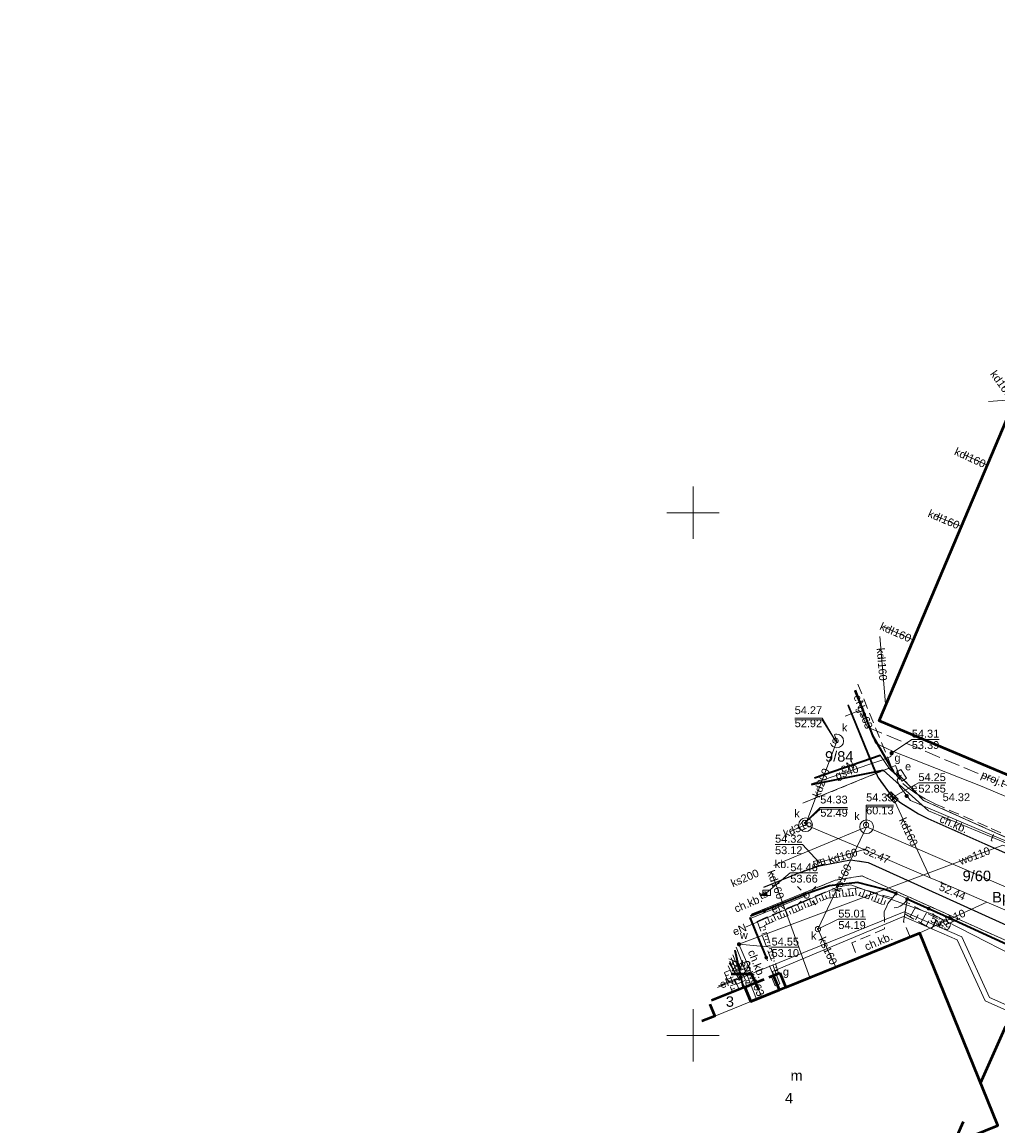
# Model space of a CAD drawing. Extents: x 5462052 to 5462554, y 5922477 to 5923179.
# Tile 30 of 42: x 5462086 to 5462179, y 5922841 to 5922947. Entities that reach past the tile are written whole.
import ezdxf
from ezdxf.enums import TextEntityAlignment as Align

# ---------------------------------------------------------------- set-up
doc = ezdxf.new("R2010")
doc.units = 0
doc.header["$PDMODE"] = 32
doc.header["$PDSIZE"] = 0.1
for name, pattern in [('PRZER1-1', [2, 1, -1]), ('PRZER2-1', [3, 2, -1]), ('PRZER3-1', [4, 3, -1]), ('PRZER3-2', [5, 3, -2]), ('PRZER4-1', [5, 4, -1])]:
    doc.linetypes.add(name, pattern=pattern)
doc.layers.get('0').update_dxf_attribs({"linetype": 'CONTINUOUS', "lineweight": 13})
for name, color, linetype, lineweight in [('EGBA', 7, 'PRZER4-1', 50), ('EGBA_O', 7, 'PRZER4-1', 50), ('EGBN', 7, 'CONTINUOUS', 18), ('EGBN_O', 7, 'CONTINUOUS', 18), ('EGBO', 7, 'CONTINUOUS', 18), ('EGBU', 7, 'CONTINUOUS', 50), ('EGBU_O', 7, 'CONTINUOUS', 50), ('EGDE', 7, 'CONTINUOUS', 18), ('EGDE_O', 7, 'CONTINUOUS', 18), ('EGPG', 7, 'CONTINUOUS', 18), ('GUPPRZ', 7, 'CONTINUOUS', 18), ('GUPPRZ_O', 7, 'CONTINUOUS', 18), ('OTDN', 7, 'CONTINUOUS', 18), ('OTKC', 7, 'PRZER2-1', 18), ('OTKC_O', 7, 'PRZER2-1', 18), ('OTKJ', 7, 'PRZER3-1', 18), ('OTKK', 7, 'CONTINUOUS', 25), ('OTKU', 7, 'PRZER3-1', 18), ('OTKU_O', 7, 'PRZER3-1', 18), ('OTOF', 7, 'CONTINUOUS', 18), ('OTOO', 7, 'CONTINUOUS', 35), ('OTRK', 7, 'PRZER2-1', 18), ('OTRS', 7, 'CONTINUOUS', 13), ('OTRS_O', 7, 'CONTINUOUS', 13), ('OTZT', 7, 'PRZER2-1', 18), ('SUEO', 7, 'CONTINUOUS', 18), ('SULO', 7, 'CONTINUOUS', 35), ('SUPK', 7, 'CONTINUOUS', 18), ('SUPW', 7, 'CONTINUOUS', 18), ('SUPW_O', 7, 'CONTINUOUS', 18), ('zakres', 5, 'PRZER3-2', 50)]:
    doc.layers.add(name, color=color, linetype=linetype, lineweight=lineweight)
for name, color, linetype, lineweight, true_color in [('EGUG', 7, 'PRZER1-1', 18, 0x008000), ('EGUG_O', 7, 'PRZER1-1', 18, 0x008000), ('SUEP', 1, 'CONTINUOUS', 18, 0xff0000), ('SUEP_O', 1, 'CONTINUOUS', 18, 0xff0000), ('SUES', 1, 'CONTINUOUS', 18, 0xff0000), ('SUES_O', 1, 'CONTINUOUS', 18, 0xff0000), ('SUEU', 1, 'CONTINUOUS', 18, 0xff0000), ('SUEU_O', 1, 'CONTINUOUS', 18, 0xff0000), ('SUGP', 7, 'CONTINUOUS', 18, 0xbfbf00), ('SUGP_O', 7, 'CONTINUOUS', 18, 0xbfbf00), ('SUGS', 7, 'CONTINUOUS', 18, 0xbfbf00), ('SUGS_O', 7, 'CONTINUOUS', 18, 0xbfbf00), ('SUGW', 7, 'CONTINUOUS', 18, 0xbfbf00), ('SUGW_O', 7, 'CONTINUOUS', 18, 0xbfbf00), ('SUKK', 7, 'CONTINUOUS', 18, 0x803300), ('SUKP', 7, 'CONTINUOUS', 18, 0x803300), ('SUKP_O', 7, 'CONTINUOUS', 18, 0x803300), ('SUKS', 7, 'CONTINUOUS', 18, 0x803300), ('SUKS_O', 7, 'CONTINUOUS', 18, 0x803300), ('SUTP', 7, 'CONTINUOUS', 18, 0xff9100), ('SUTP_O', 7, 'CONTINUOUS', 18, 0xff9100), ('SUWP', 5, 'CONTINUOUS', 18, 0x0000ff), ('SUWP_O', 5, 'CONTINUOUS', 18, 0x0000ff), ('SUWW', 5, 'CONTINUOUS', 18, 0x0000ff), ('SUWW_O', 5, 'CONTINUOUS', 18, 0x0000ff)]:
    doc.layers.add(name, color=color, linetype=linetype, lineweight=lineweight, true_color=true_color)
doc.styles.add('GEO-INFO', font='arial.ttf')
pattern_1 = [(90, (5460000, 5920000), (-2.5, 2.5), [0.75, -4.25]), (90, (5460000.5, 5920000), (-2.5, 2.5), [0.75, -4.25])]

# ---------------------------------------------------------------- blocks, each defined once
blk = doc.blocks.new('EPPGN')
blk.add_hatch(color=0).paths.add_polyline_path([(0, -0.09), (0.027812, -0.085595), (0.052901, -0.072812), (0.072812, -0.052901), (0.085595, -0.027812), (0.09, 0), (0.085595, 0.027812), (0.072812, 0.052901), (0.052901, 0.072812), (0.027812, 0.085595), (0, 0.09), (-0.027812, 0.085595), (-0.052901, 0.072812), (-0.072812, 0.052901), (-0.085595, 0.027812), (-0.09, 0), (-0.085595, -0.027812), (-0.072812, -0.052901), (-0.052901, -0.072812), (-0.027812, -0.085595)])
blk = doc.blocks.new('POINT')
at = {"color": 0}
blk.add_point((0, 0), dxfattribs=at)
blk = doc.blocks.new('OKRAG_PELNY')
at = {"color": 0}
blk.add_lwpolyline([(0, 0.5), (0.12941, 0.482963), (0.25, 0.433013), (0.353553, 0.353553), (0.433013, 0.25), (0.482963, 0.12941), (0.5, 0), (0.482963, -0.12941), (0.433013, -0.25), (0.353553, -0.353553), (0.25, -0.433013), (0.12941, -0.482963), (0, -0.5), (-0.12941, -0.482963), (-0.25, -0.433013), (-0.353553, -0.353553), (-0.433013, -0.25), (-0.482963, -0.12941), (-0.5, 0), (-0.482963, 0.12941), (-0.433013, 0.25), (-0.353553, 0.353553), (-0.25, 0.433013), (-0.12941, 0.482963)], close=True, dxfattribs=at)
blk = doc.blocks.new('SZAFA1')
at = {"color": 0}
blk.add_lwpolyline([(-1, -0.5), (-1, 0.5), (1, 0.5), (1, -0.5)], close=True, dxfattribs=at)
blk = doc.blocks.new('KOLO')
blk.add_hatch(color=0).paths.add_polyline_path([(-0.5, 0), (-0.482963, -0.12941), (-0.433013, -0.25), (-0.353553, -0.353553), (-0.25, -0.433013), (-0.12941, -0.482963), (0, -0.5), (0.12941, -0.482963), (0.25, -0.433013), (0.353553, -0.353553), (0.433013, -0.25), (0.482963, -0.12941), (0.5, 0), (0.482963, 0.12941), (0.433013, 0.25), (0.353553, 0.353553), (0.25, 0.433013), (0.12941, 0.482963), (0, 0.5), (-0.12941, 0.482963), (-0.25, 0.433013), (-0.353553, 0.353553), (-0.433013, 0.25), (-0.482963, 0.12941)])
blk = doc.blocks.new('PROSTOKAT1_5-1_PELNY')
at = {"color": 0}
blk.add_lwpolyline([(0.75, -0.5), (-0.75, -0.5), (-0.75, 0.5), (0.75, 0.5)], close=True, dxfattribs=at)
blk = doc.blocks.new('SUUS05')
at = {"color": 0}
blk.add_lwpolyline([(0.5, -0.25), (-0.5, -0.25), (-0.5, 0.25), (0.5, 0.25)], close=True, dxfattribs=at)
for points in [[(-0.175, -0.25), (-0.175, 0.25)], [(0.175, -0.25), (0.175, 0.25)]]:
    blk.add_lwpolyline(points, dxfattribs=at)
blk = doc.blocks.new('SUEO')
blk.add_hatch(color=0).paths.add_polyline_path([(-0.002174, 0.089974), (0.023762, 0.086807), (0.042561, 0.0793), (0.060131, 0.066965), (0.076266, 0.047786), (0.086234, 0.025762), (0.089972, 0.002226), (0.088646, -0.015553), (0.081114, -0.038994), (0.066834, -0.060276), (0.049699, -0.075033), (0.027576, -0.085671), (0.004027, -0.08991), (-0.019639, -0.087831), (-0.040932, -0.080154), (-0.059082, -0.067892), (-0.073734, -0.051607), (-0.08374, -0.032979), (-0.089221, -0.011817), (-0.089063, 0.012951), (-0.082571, 0.035806), (-0.069528, 0.057148), (-0.048957, 0.075519), (-0.026898, 0.085887)])
at = {"color": 0}
for points in [[(-1.767767, 1.767767), (-1.06066, 1.06066)], [(1.767767, 1.767767), (1.06066, 1.06066)], [(-1.767767, -1.767767), (-1.06066, -1.06066)], [(1.767767, -1.767767), (1.06066, -1.06066)]]:
    blk.add_lwpolyline(points, dxfattribs=at)
blk = doc.blocks.new('PION_C')
at = {"color": 0}
blk.add_lwpolyline([(0, 0.5), (0, -0.5)], dxfattribs=at)
blk = doc.blocks.new('ODTN_1')
at = {"color": 0}
for points in [[(-1, -0.5), (0, 0.5)], [(0, -0.5), (1, 0.5)]]:
    blk.add_lwpolyline(points, dxfattribs=at)
blk = doc.blocks.new('KTOK04')
at = {"color": 0}
blk.add_lwpolyline([(0, 0), (-0.01711, -0.261052), (-0.068148, -0.517638), (-0.152241, -0.765367), (-0.267949, -1), (-0.413293, -1.217523), (-0.585786, -1.414214), (-0.782477, -1.586707), (-1, -1.732051)], dxfattribs=at)

msp = doc.modelspace()

# ---------------------------------------------------------------- hatches: boundary and pattern name
at = {"layer": 'OTZT', "linetype": 'Continuous', "lineweight": 18}
h = msp.add_hatch(dxfattribs=at)
h.set_pattern_fill('PTTU04', scale=0.5, style=0)
h.set_pattern_definition(pattern_1)
h.paths.add_polyline_path([(5462154.25, 5922855.95), (5462153.65, 5922857.41), (5462151.77, 5922853.34), (5462153.78, 5922854.15), (5462154.4, 5922854.4), (5462154.96, 5922854.63)], flags=0)
h = msp.add_hatch(dxfattribs=at)
h.set_pattern_fill('PTTU04', scale=0.5, style=0)
h.set_pattern_definition(pattern_1)
h.paths.add_polyline_path([(5462151.61, 5922852.99), (5462150.85, 5922851.35), (5462152.07, 5922851.84)], flags=0)

# ---------------------------------------------------------------- linework, layer by layer
at = {"linetype": 'Continuous', "flags": 128}
for points in [[(5462150, 5922897.5), (5462150, 5922902.5)], [(5462147.5, 5922900), (5462152.5, 5922900)], [(5462150, 5922847.5), (5462150, 5922852.5)], [(5462147.5, 5922850), (5462152.5, 5922850)]]:
    msp.add_lwpolyline(points, dxfattribs=at)
at = {"linetype": 'Continuous', "elevation": 100, "flags": 128}
for points in [[(5462150, 5922847.5), (5462150, 5922849.5)], [(5462150.23, 5922850), (5462152.5, 5922850)]]:
    msp.add_lwpolyline(points, dxfattribs=at)
at = {"layer": 'EGBA', "linetype": 'PRZER4-1', "ltscale": 0.5, "elevation": 10.18}
msp.add_lwpolyline([(5462154.96, 5922854.63), (5462158.29, 5922855.98), (5462158.86, 5922854.59), (5462155.52, 5922853.24)], close=True, dxfattribs=at)
at = {"layer": 'EGBA_O', "linetype": 'Continuous', "elevation": 10.8, "flags": 128}
msp.add_lwpolyline([(5462153.63, 5922855.89), (5462155.57, 5922855.89), (5462156.28, 5922854.35)], dxfattribs=at)
at = {"layer": 'EGBN', "linetype": 'Continuous', "elevation": 10.18}
for points in [[(5462150.85, 5922851.35), (5462152.07, 5922851.84), (5462155.52, 5922853.24), (5462158.26, 5922854.35), (5462158.86, 5922854.59), (5462171.68, 5922859.79), (5462179.14, 5922841.38), (5462146.67, 5922828.22), (5462143.63, 5922835.72)], [(5462151.77, 5922853.34), (5462154.96, 5922854.63), (5462155.52, 5922853.24), (5462152.07, 5922851.84), (5462151.61, 5922852.99)]]:
    msp.add_lwpolyline(points, dxfattribs=at)
at = {"layer": 'EGBO', "linetype": 'Continuous', "elevation": 10.18}
msp.add_lwpolyline([(5462158.29, 5922855.98), (5462158.86, 5922854.59), (5462158.26, 5922854.35), (5462157.7, 5922855.74)], close=True, dxfattribs=at)
at = {"layer": 'EGBU', "linetype": 'Continuous', "elevation": 10.18}
msp.add_lwpolyline([(5462181.41, 5922912.27), (5462199.68, 5922904.54), (5462194.71, 5922892.76), (5462196.1, 5922892.17), (5462195.93, 5922891.78), (5462194.54, 5922892.37), (5462193.58, 5922890.1), (5462194.97, 5922889.51), (5462193.28, 5922885.52), (5462191.89, 5922886.11), (5462186.09, 5922872.36), (5462167.81, 5922880.08)], close=True, dxfattribs=at)
for points in [[(5462143.63, 5922835.72), (5462146.67, 5922828.22), (5462179.14, 5922841.38), (5462171.68, 5922859.79), (5462158.86, 5922854.59), (5462155.52, 5922853.24), (5462154.96, 5922854.63), (5462151.77, 5922853.34)], [(5462151.61, 5922852.99), (5462152.07, 5922851.84), (5462150.85, 5922851.35)]]:
    msp.add_lwpolyline(points, dxfattribs=at)
at = {"layer": 'EGBU', "elevation": 10.11}
msp.add_lwpolyline([(5462154.96, 5922854.63), (5462155.52, 5922853.24), (5462158.26, 5922854.35), (5462157.7, 5922855.74)], dxfattribs=at)
at = {"layer": 'EGDE', "linetype": 'Continuous', "elevation": 10.22}
for points in [[(5462222.41, 5922904.86), (5462226.35, 5922914.18), (5462178.25, 5922910.65)], [(5462178.25, 5922910.65), (5462226.35, 5922914.18)], [(5462164.8, 5922881.55), (5462167.46, 5922875.04), (5462169.35, 5922875.81), (5462169.72, 5922874.89), (5462172.05, 5922872.48), (5462198.69, 5922860.52), (5462218.2, 5922904.02), (5462222.41, 5922904.86)], [(5462160.49, 5922872.21), (5462167.46, 5922875.04), (5462164.8, 5922881.55)], [(5462155.58, 5922861.59), (5462163.6, 5922864.84), (5462166.15, 5922865.26), (5462181.28, 5922858.47), (5462183.61, 5922852.71), (5462189.14, 5922854.95), (5462195.01, 5922852.31), (5462198.69, 5922860.52), (5462172.05, 5922872.48), (5462169.72, 5922874.89), (5462169.35, 5922875.81), (5462167.46, 5922875.04), (5462160.49, 5922872.21)], [(5462149.71, 5922820.72), (5462186.42, 5922833.17), (5462195.01, 5922852.31), (5462189.14, 5922854.95), (5462183.61, 5922852.71), (5462181.28, 5922858.47), (5462166.15, 5922865.26), (5462163.6, 5922864.84), (5462155.58, 5922861.59)]]:
    msp.add_lwpolyline(points, dxfattribs=at)
at = {"layer": 'EGUG', "linetype": 'PRZER1-1', "ltscale": 0.5, "elevation": 10.08}
for points in [[(5462160.49, 5922872.21), (5462167.46, 5922875.04), (5462169.35, 5922875.81), (5462169.72, 5922874.89), (5462172.05, 5922872.48), (5462198.69, 5922860.52), (5462218.2, 5922904.02), (5462222.41, 5922904.86), (5462226.35, 5922914.18), (5462236.33, 5922937.77), (5462257.87, 5922988.68), (5462212.77, 5922985.37)], [(5462155.58, 5922861.59), (5462163.6, 5922864.84), (5462166.15, 5922865.26), (5462181.28, 5922858.47), (5462183.61, 5922852.71), (5462189.14, 5922854.95), (5462195.01, 5922852.31), (5462198.69, 5922860.52), (5462172.05, 5922872.48), (5462169.72, 5922874.89), (5462169.35, 5922875.81), (5462167.46, 5922875.04), (5462160.49, 5922872.21)], [(5462134.29, 5922815.49), (5462149.71, 5922820.72), (5462186.42, 5922833.17), (5462195.01, 5922852.31), (5462189.14, 5922854.95), (5462183.61, 5922852.71), (5462181.28, 5922858.47), (5462166.15, 5922865.26), (5462163.6, 5922864.84), (5462155.58, 5922861.59)]]:
    msp.add_lwpolyline(points, dxfattribs=at)
at = {"layer": 'GUPPRZ_O', "linetype": 'Continuous', "elevation": 10.8, "flags": 128}
for points in [[(5462159.72, 5922880.35), (5462162.34, 5922880.35), (5462163.62, 5922878.19)], [(5462159.72, 5922880.2), (5462162.34, 5922880.2), (5462163.62, 5922878.19)], [(5462159.72, 5922880.2), (5462162.34, 5922880.2)], [(5462173.54, 5922878.32), (5462170.92, 5922878.32), (5462168.99, 5922877)], [(5462170.92, 5922878.32), (5462173.54, 5922878.32)], [(5462174.17, 5922874.15), (5462171.55, 5922874.15), (5462169.09, 5922872.78)], [(5462171.55, 5922874.15), (5462174.17, 5922874.15)], [(5462164.78, 5922871.8), (5462162.16, 5922871.8), (5462160.68, 5922870.33)], [(5462164.79, 5922871.64), (5462162.17, 5922871.64), (5462160.68, 5922870.33)], [(5462162.17, 5922871.64), (5462164.79, 5922871.64)], [(5462169.17, 5922872.01), (5462166.55, 5922872.01), (5462166.55, 5922870.14)], [(5462169.17, 5922871.85), (5462166.55, 5922871.85), (5462166.55, 5922870.14)], [(5462166.55, 5922871.85), (5462169.17, 5922871.85)], [(5462157.84, 5922868.26), (5462160.46, 5922868.26), (5462162.07, 5922866.53)], [(5462157.84, 5922868.26), (5462160.46, 5922868.26)], [(5462161.92, 5922865.54), (5462159.3, 5922865.54), (5462157.03, 5922863.63)], [(5462159.3, 5922865.54), (5462161.92, 5922865.54)], [(5462166.51, 5922861.11), (5462163.89, 5922861.11), (5462161.94, 5922860.17)], [(5462163.89, 5922861.11), (5462166.51, 5922861.11)], [(5462160.13, 5922858.43), (5462157.51, 5922858.43), (5462154.39, 5922858.72)], [(5462157.51, 5922858.43), (5462160.13, 5922858.43)]]:
    msp.add_lwpolyline(points, dxfattribs=at)
at = {"layer": 'OTDN', "linetype": 'Continuous', "elevation": 10.18}
for points in [[(5462153.79, 5922857.72), (5462154.48, 5922856.05)], [(5462153.51, 5922857.1), (5462154.02, 5922855.85)]]:
    msp.add_lwpolyline(points, dxfattribs=at)
at = {"layer": 'OTKC', "linetype": 'PRZER2-1', "ltscale": 0.5, "elevation": 10.18}
for points in [[(5462165.75, 5922883.59), (5462169.14, 5922875.27), (5462170.1, 5922874.06), (5462170.56, 5922873.68), (5462171.39, 5922873.11), (5462172.21, 5922872.62), (5462173.12, 5922872.16), (5462178.51, 5922869.8), (5462185, 5922866.91)], [(5462185.19, 5922865.09), (5462177.89, 5922868.34), (5462172.45, 5922870.75), (5462171.56, 5922871.21), (5462169.86, 5922872.25), (5462169.41, 5922872.59), (5462168.85, 5922873.09), (5462167.66, 5922874.69), (5462164.84, 5922881.63)], [(5462189.09, 5922854.62), (5462195.24, 5922851.96), (5462193.84, 5922854.27), (5462166.76, 5922866.53), (5462165.06, 5922866.81), (5462162.1, 5922866.23), (5462160.21, 5922865.59), (5462156.78, 5922864.18)], [(5462155.55, 5922861.53), (5462163.04, 5922864.3), (5462165.73, 5922864.63), (5462168.22, 5922864), (5462169.41, 5922863.56)], [(5462169.41, 5922863.56), (5462169.07, 5922863.15), (5462168.63, 5922862.61), (5462168.52, 5922862.36), (5462168.27, 5922861.82), (5462168.32, 5922860.19), (5462165.17, 5922858.85), (5462165.76, 5922857.39), (5462170.75, 5922859.41)], [(5462170.75, 5922859.41), (5462170.13, 5922860.9), (5462170.25, 5922861.62), (5462170.43, 5922862.73), (5462170.48, 5922863.05)], [(5462170.48, 5922863.05), (5462174.59, 5922861.21), (5462183.96, 5922856.9), (5462183.34, 5922855.62), (5462188.49, 5922853.37), (5462189.09, 5922854.62)], [(5462158.26, 5922854.35), (5462157.7, 5922855.74), (5462157, 5922857.44), (5462156.32, 5922859.07), (5462155.44, 5922861.28)], [(5462153.65, 5922857.41), (5462154.25, 5922855.95), (5462154.96, 5922854.63), (5462155.52, 5922853.24), (5462158.26, 5922854.35)]]:
    msp.add_lwpolyline(points, dxfattribs=at)
at = {"layer": 'OTKJ', "linetype": 'PRZER3-1', "ltscale": 0.5, "elevation": 10.18}
for points in [[(5462185.19, 5922865.09), (5462177.89, 5922868.34), (5462172.45, 5922870.75), (5462171.56, 5922871.21), (5462169.86, 5922872.25), (5462169.41, 5922872.59), (5462168.85, 5922873.09), (5462167.66, 5922874.69), (5462164.84, 5922881.63)], [(5462160.21, 5922865.59), (5462162.1, 5922866.23), (5462165.06, 5922866.81), (5462166.76, 5922866.53), (5462193.84, 5922854.27)]]:
    msp.add_lwpolyline(points, dxfattribs=at)
at = {"layer": 'OTKK', "linetype": 'Continuous', "elevation": 10.18}
for points in [[(5462164.84, 5922881.63), (5462167.66, 5922874.69), (5462168.85, 5922873.09), (5462169.41, 5922872.59), (5462169.86, 5922872.25), (5462171.56, 5922871.21), (5462172.45, 5922870.75), (5462177.89, 5922868.34), (5462185.19, 5922865.09)], [(5462156.78, 5922864.18), (5462160.21, 5922865.59), (5462162.1, 5922866.23)], [(5462162.1, 5922866.23), (5462165.06, 5922866.81), (5462166.76, 5922866.53), (5462193.84, 5922854.27)]]:
    msp.add_lwpolyline(points, dxfattribs=at)
at = {"layer": 'OTKU', "linetype": 'PRZER3-1', "ltscale": 0.5, "elevation": 10.18}
msp.add_lwpolyline([(5462156.78, 5922864.18), (5462160.21, 5922865.59)], dxfattribs=at)
at = {"layer": 'OTOF', "linetype": 'Continuous', "elevation": 10.18}
msp.add_lwpolyline([(5462169.41, 5922863.56), (5462170.48, 5922863.05)], dxfattribs=at)
at = {"layer": 'OTOO', "linetype": 'Continuous', "elevation": 10.18}
for points in [[(5462169.41, 5922863.56), (5462168.22, 5922864), (5462165.73, 5922864.63), (5462163.04, 5922864.3), (5462160.92, 5922863.59), (5462157.06, 5922862.02), (5462155.5, 5922861.41)], [(5462170.48, 5922863.05), (5462174.59, 5922861.21)], [(5462155.44, 5922861.28), (5462156.32, 5922859.07), (5462157, 5922857.44)], [(5462174.59, 5922861.21), (5462183.96, 5922856.9), (5462183.34, 5922855.62), (5462188.49, 5922853.37), (5462189.09, 5922854.62), (5462194.93, 5922852.03), (5462188.65, 5922838.03)]]:
    msp.add_lwpolyline(points, dxfattribs=at)
at = {"layer": 'OTRK', "linetype": 'PRZER2-1', "ltscale": 0.5, "elevation": 10.06}
for points in [[(5462165.76, 5922864.11), (5462162.61, 5922863.71), (5462156.14, 5922860.92), (5462157.96, 5922855.85), (5462158.17, 5922855.93)], [(5462168.52, 5922862.36), (5462168.63, 5922862.61), (5462169.07, 5922863.15), (5462165.76, 5922864.11)], [(5462158.17, 5922855.93), (5462156.84, 5922860.52), (5462162.88, 5922863.12), (5462165.8, 5922863.43), (5462168.52, 5922862.36)], [(5462173.37, 5922861.17), (5462170.43, 5922862.73), (5462170.25, 5922861.62)], [(5462170.25, 5922861.62), (5462172.79, 5922860.2)], [(5462172.79, 5922860.2), (5462173.37, 5922861.17)], [(5462153.78, 5922854.15), (5462154.4, 5922854.4), (5462153.33, 5922856.72)], [(5462153, 5922856), (5462153.78, 5922854.15)]]:
    msp.add_lwpolyline(points, dxfattribs=at)
at = {"layer": 'OTRK', "linetype": 'Continuous', "elevation": 10.06, "flags": 128}
for points in [[(5462165.59, 5922863.41), (5462165.52, 5922864.08)], [(5462161.36, 5922862.47), (5462161.11, 5922863.06)], [(5462161.94, 5922862.71), (5462161.68, 5922863.31)], [(5462162.22, 5922862.84), (5462162.1, 5922863.14)], [(5462162.51, 5922862.96), (5462162.25, 5922863.56)], [(5462162.8, 5922863.09), (5462162.67, 5922863.38)], [(5462163.1, 5922863.14), (5462163.04, 5922863.76)], [(5462163.41, 5922863.18), (5462163.38, 5922863.49)], [(5462163.73, 5922863.21), (5462163.66, 5922863.84)], [(5462164.04, 5922863.24), (5462164, 5922863.56)], [(5462164.35, 5922863.28), (5462164.28, 5922863.92)], [(5462164.66, 5922863.31), (5462164.62, 5922863.64)], [(5462164.97, 5922863.34), (5462164.9, 5922864)], [(5462165.28, 5922863.37), (5462165.25, 5922863.71)], [(5462165.9, 5922863.39), (5462166.02, 5922863.7)], [(5462166.44, 5922863.91), (5462166.19, 5922863.28)], [(5462166.48, 5922863.16), (5462166.61, 5922863.49)], [(5462167.04, 5922863.74), (5462166.77, 5922863.05)], [(5462167.06, 5922862.93), (5462167.2, 5922863.29)], [(5462167.65, 5922863.56), (5462167.35, 5922862.82)], [(5462167.65, 5922862.7), (5462167.8, 5922863.09)], [(5462168.25, 5922863.38), (5462167.94, 5922862.59)], [(5462159.06, 5922861.48), (5462158.81, 5922862.07)], [(5462159.64, 5922861.72), (5462159.38, 5922862.32)], [(5462159.92, 5922861.85), (5462159.8, 5922862.14)], [(5462160.21, 5922861.97), (5462159.96, 5922862.57)], [(5462160.5, 5922862.1), (5462160.37, 5922862.39)], [(5462160.79, 5922862.22), (5462160.53, 5922862.81)], [(5462161.07, 5922862.34), (5462160.95, 5922862.64)], [(5462161.65, 5922862.59), (5462161.52, 5922862.89)], [(5462168.23, 5922862.48), (5462168.39, 5922862.89)], [(5462170.75, 5922861.34), (5462171.27, 5922862.28)], [(5462157.05, 5922860.61), (5462156.92, 5922860.91)], [(5462157.34, 5922860.73), (5462157.08, 5922861.33)], [(5462157.62, 5922860.86), (5462157.5, 5922861.15)], [(5462157.91, 5922860.98), (5462157.66, 5922861.57)], [(5462158.2, 5922861.11), (5462158.07, 5922861.4)], [(5462158.49, 5922861.23), (5462158.23, 5922861.82)], [(5462158.77, 5922861.35), (5462158.65, 5922861.65)], [(5462159.35, 5922861.6), (5462159.22, 5922861.9)], [(5462171.26, 5922861.05), (5462171.53, 5922861.53)], [(5462171.77, 5922860.77), (5462172.31, 5922861.73)], [(5462172.29, 5922860.48), (5462172.56, 5922860.97)], [(5462156.37, 5922860.29), (5462156.86, 5922860.44)], [(5462156.58, 5922859.7), (5462157.04, 5922859.84)], [(5462156.95, 5922860.14), (5462156.71, 5922860.07)], [(5462156.79, 5922859.11), (5462157.21, 5922859.24)], [(5462157.13, 5922859.54), (5462156.9, 5922859.47)], [(5462157.3, 5922858.94), (5462157.1, 5922858.88)], [(5462157.39, 5922858.63), (5462157, 5922858.52)], [(5462157.56, 5922858.03), (5462157.21, 5922857.93)], [(5462157.47, 5922858.33), (5462157.29, 5922858.28)], [(5462157.65, 5922857.73), (5462157.48, 5922857.69)], [(5462157.74, 5922857.43), (5462157.43, 5922857.34)], [(5462157.91, 5922856.83), (5462157.64, 5922856.75)], [(5462157.82, 5922857.13), (5462157.68, 5922857.09)], [(5462153.55, 5922856.24), (5462153.01, 5922856.01)], [(5462153.13, 5922855.69), (5462153.41, 5922855.8)], [(5462153.84, 5922855.61), (5462153.27, 5922855.36)], [(5462158.09, 5922856.23), (5462157.85, 5922856.16)], [(5462158, 5922856.53), (5462157.87, 5922856.49)], [(5462153.41, 5922855.04), (5462153.7, 5922855.16)], [(5462154.14, 5922854.97), (5462153.55, 5922854.72)], [(5462153.68, 5922854.39), (5462153.98, 5922854.52)]]:
    msp.add_lwpolyline(points, dxfattribs=at)
at = {"layer": 'OTZT', "linetype": 'PRZER2-1', "ltscale": 0.5, "elevation": 10.1}
for points in [[(5462154.96, 5922854.63), (5462154.25, 5922855.95), (5462153.65, 5922857.41)], [(5462151.77, 5922853.34), (5462153.78, 5922854.15), (5462154.4, 5922854.4), (5462154.96, 5922854.63)], [(5462150.85, 5922851.35), (5462152.07, 5922851.84), (5462151.61, 5922852.99)]]:
    msp.add_lwpolyline(points, dxfattribs=at)
at = {"layer": 'SUEP', "linetype": 'Continuous', "elevation": 10.14}
for points in [[(5462169.93, 5922874.88), (5462169.74, 5922874.79), (5462169.44, 5922874.95), (5462169.18, 5922875.2), (5462167.16, 5922878.7), (5462165.49, 5922883.03)], [(5462170.79, 5922872.48), (5462186.36, 5922865.88), (5462196.11, 5922861.96), (5462199.23, 5922860.36), (5462201.32, 5922864.08), (5462208.32, 5922880.44)], [(5462168.79, 5922875.5), (5462167.9, 5922876.82), (5462161.61, 5922874.63)], [(5462168.79, 5922875.5), (5462169.32, 5922874.98), (5462169.74, 5922874.79), (5462169.93, 5922874.88)], [(5462170.79, 5922872.48), (5462170.43, 5922872.91), (5462169.7, 5922873.9), (5462169.53, 5922874.45), (5462169.74, 5922874.79), (5462169.93, 5922874.88)], [(5462155.02, 5922860.37), (5462163.87, 5922864.2), (5462165.08, 5922864.39), (5462172.97, 5922861.57), (5462184.4, 5922855.71)], [(5462155.38, 5922861.16), (5462160.86, 5922863.37)], [(5462160.86, 5922863.37), (5462155.38, 5922861.16)], [(5462156.08, 5922853.47), (5462154.12, 5922858.43)], [(5462154.47, 5922855.3), (5462153.44, 5922856.94)], [(5462154.47, 5922855.3), (5462153.99, 5922855.39), (5462152.42, 5922854.74)]]:
    msp.add_lwpolyline(points, dxfattribs=at)
at = {"layer": 'SUGP', "linetype": 'Continuous', "elevation": 10.14}
for points in [[(5462169.08, 5922877.19), (5462167.45, 5922877.95), (5462165.44, 5922882.92)], [(5462161.34, 5922874.05), (5462168.06, 5922876.34), (5462168.91, 5922876.68), (5462168.99, 5922877)], [(5462169.08, 5922877.19), (5462168.99, 5922877)], [(5462169.08, 5922877.19), (5462177.48, 5922873.88), (5462187.12, 5922869.82), (5462190.2, 5922868.22), (5462195.8, 5922865.88), (5462199.37, 5922864.03), (5462203.57, 5922861.46), (5462209.47, 5922859.58), (5462212.86, 5922858.49)], [(5462205.47, 5922841.59), (5462178.36, 5922853.62), (5462175.69, 5922859.43), (5462170.2, 5922861.82), (5462152.35, 5922854.6)], [(5462157.89, 5922855.31), (5462157.6, 5922856.13), (5462170.14, 5922861.38), (5462175.27, 5922859.14), (5462177.94, 5922853.31), (5462205.26, 5922841.1)]]:
    msp.add_lwpolyline(points, dxfattribs=at)
at = {"layer": 'SUKP', "linetype": 'Continuous', "elevation": 10.14}
for points in [[(5462175.9, 5922905.56), (5462178.05, 5922904.57)], [(5462173.2, 5922899.71), (5462175.57, 5922898.7)], [(5462168.27, 5922889.06), (5462170.99, 5922887.86)], [(5462168.39, 5922881.71), (5462167.85, 5922888.15)], [(5462160.76, 5922870.15), (5462163.75, 5922878.16), (5462163.51, 5922878.75)], [(5462172.66, 5922865.08), (5462169.09, 5922872.78)], [(5462157.73, 5922866.25), (5462166.59, 5922869.96), (5462192.86, 5922858.6)], [(5462160.76, 5922870.15), (5462159.23, 5922869.48)], [(5462194.06, 5922855.94), (5462178.1, 5922862.76), (5462173.75, 5922864.62), (5462172.66, 5922865.08), (5462166.36, 5922867.78), (5462160.76, 5922870.15)], [(5462166.59, 5922869.96), (5462161.94, 5922860.17)], [(5462166.36, 5922867.78), (5462162.07, 5922866.53)], [(5462157.47, 5922865.68), (5462161.18, 5922855.53)], [(5462178.1, 5922862.76), (5462171.26, 5922859.62)], [(5462161.94, 5922860.17), (5462163.64, 5922856.53)]]:
    msp.add_lwpolyline(points, dxfattribs=at)
at = {"layer": 'SULO', "linetype": 'Continuous', "elevation": 10.12}
for points in [[(5462165.49, 5922883.03), (5462167.16, 5922878.7), (5462169.18, 5922875.2)], [(5462161.61, 5922874.63), (5462167.9, 5922876.82)], [(5462161.31, 5922873.99), (5462168.19, 5922875.38)], [(5462156.41, 5922863.38), (5462157.03, 5922863.63)], [(5462153.99, 5922858.14), (5462154.79, 5922854.56)]]:
    msp.add_lwpolyline(points, dxfattribs=at)
at = {"layer": 'SUPK', "linetype": 'Continuous', "elevation": 10.14}
for points in [[(5462163.14, 5922877.94, 0.317436), (5462163.75, 5922877.51, 1), (5462163.75, 5922878.81)], [(5462163.75, 5922878.81, 0.090872), (5462163.52, 5922878.77)]]:
    msp.add_lwpolyline(points, format="xyb", dxfattribs=at)
for points in [[(5462160.76, 5922870.8, 1), (5462160.76, 5922869.5, 1)], [(5462166.59, 5922870.61, 1), (5462166.59, 5922869.31, 1)]]:
    msp.add_lwpolyline(points, format="xyb", close=True, dxfattribs=at)
at = {"layer": 'SUTP', "linetype": 'PRZER3-1', "ltscale": 0.5, "elevation": 10.14}
msp.add_lwpolyline([(5462191.49, 5922879.62), (5462186.5, 5922871.18), (5462166.68, 5922879.5), (5462165.93, 5922881.09), (5462164.3, 5922880.45)], dxfattribs=at)
at = {"layer": 'SUTP', "linetype": 'Continuous', "elevation": 10.14}
for points in [[(5462161.31, 5922873.99), (5462168.19, 5922875.38), (5462172.52, 5922871.49), (5462184.35, 5922866.57), (5462188.86, 5922868.23), (5462196.52, 5922864.79), (5462202.75, 5922864.4)], [(5462156.41, 5922863.38), (5462157.03, 5922863.63)], [(5462153.99, 5922858.14), (5462154.79, 5922854.56)]]:
    msp.add_lwpolyline(points, dxfattribs=at)
at = {"layer": 'SUWP', "linetype": 'Continuous', "elevation": 10.14}
for points in [[(5462187.42, 5922864.86), (5462179.63, 5922868.2), (5462154.39, 5922858.72), (5462154.22, 5922858.65)], [(5462154.39, 5922858.72), (5462156.58, 5922853.67)]]:
    msp.add_lwpolyline(points, dxfattribs=at)
at = {"layer": 'zakres', "ltscale": 2, "elevation": 10.04}
msp.add_lwpolyline([(5462301.73, 5923125.01), (5462301.73, 5923125.01), (5462085.82, 5922639.24), (5462126.78, 5922621.56)], dxfattribs=at)

# ---------------------------------------------------------------- block references
at = {"layer": 'EGPG', "xscale": 0.5, "yscale": 0.5}
for p in [(5462169.35, 5922875.81, 10.24), (5462167.46, 5922875.04, 10.24), (5462169.72, 5922874.89, 10.24), (5462172.05, 5922872.48, 10.24), (5462166.15, 5922865.26, 10.24), (5462163.6, 5922864.84, 10.24)]:
    msp.add_blockref('EPPGN', p, dxfattribs=at)
at = {"layer": 'GUPPRZ'}
for p in [(5462163.62, 5922878.19, 10.16), (5462163.62, 5922878.19, 10.16), (5462168.99, 5922877, 10.16), (5462169.09, 5922872.78, 10.16), (5462160.68, 5922870.33, 10.16), (5462160.68, 5922870.33, 10.16), (5462166.55, 5922870.14, 10.16), (5462166.55, 5922870.14, 10.16), (5462166.36, 5922867.78, 10.16), (5462162.07, 5922866.53, 10.16), (5462173.75, 5922864.62, 10.16), (5462157.03, 5922863.63, 10.16), (5462172.97, 5922861.57, 10.16), (5462161.94, 5922860.17, 10.16), (5462154.39, 5922858.72, 10.16)]:
    msp.add_blockref('POINT', p, dxfattribs=at)
at = {"layer": 'OTDN', "xscale": 0.5, "yscale": 0.5, "rotation": 292.3508726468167}
for name, p in [('ODTN_1', (5462153.84, 5922856.96, 10.18)), ('PION_C', (5462154.25, 5922855.95, 10.18))]:
    msp.add_blockref(name, p, dxfattribs=at)
at = {"layer": 'OTOF', "xscale": 0.75, "yscale": 0.75, "rotation": 334.5158730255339}
msp.add_blockref('KTOK04', (5462170.48, 5922863.05, 10.18), dxfattribs=at)
at = {"layer": 'OTOO', "xscale": 0.35, "yscale": 0.35}
for p in [(5462163.84, 5922864.4, 10.18), (5462169.41, 5922863.56, 10.18), (5462170.48, 5922863.05, 10.18), (5462156.79, 5922861.92, 10.18), (5462172.54, 5922862.13, 10.18), (5462174.59, 5922861.21, 10.18), (5462174.59, 5922861.21, 10.18), (5462157, 5922857.44, 10.18)]:
    msp.add_blockref('KOLO', p, dxfattribs=at)
at = {"layer": 'OTRS', "xscale": 0.09, "yscale": 0.09}
msp.add_blockref('KOLO', (5462173.12, 5922872.16, 10.08), dxfattribs=at)
at = {"layer": 'SUEO', "xscale": 0.5, "yscale": 0.5}
for name, p in [('SUEO', (5462160.86, 5922863.37, 10.15)), ('OKRAG_PELNY', (5462160.86, 5922863.37, 10.16))]:
    msp.add_blockref(name, p, dxfattribs=at)
at = {"layer": 'SUES', "xscale": 0.5, "yscale": 0.5}
for p, rotation in [((5462169.93, 5922874.88, 10.16), 302.4419412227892), ((5462154.47, 5922855.3, 10.16), 24.06454959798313)]:
    msp.add_blockref('SZAFA1', p, dxfattribs=dict(at, rotation=rotation))
at = {"layer": 'SUEU', "xscale": 0.4, "yscale": 0.4}
msp.add_blockref('KOLO', (5462170.43, 5922872.91, 10.16), dxfattribs=at)
at = {"layer": 'SUGS', "xscale": 0.5, "yscale": 0.5, "rotation": 291.288426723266}
msp.add_blockref('SZAFA1', (5462157.89, 5922855.31, 10.16), dxfattribs=at)
at = {"layer": 'SUGW', "xscale": 0.4, "yscale": 0.4}
msp.add_blockref('KOLO', (5462168.99, 5922877, 10.16), dxfattribs=at)
at = {"layer": 'SUKK'}
for p, rotation in [((5462169.09, 5922872.78, 10.16), 314.5204682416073), ((5462162.07, 5922866.53, 10.16), 15.82378976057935)]:
    msp.add_blockref('SUUS05', p, dxfattribs=dict(at, rotation=rotation))
at = {"layer": 'SUKS', "xscale": 0.5, "yscale": 0.5}
msp.add_blockref('OKRAG_PELNY', (5462161.94, 5922860.17, 10.16), dxfattribs=at)
at = {"layer": 'SUPK', "xscale": 0.5, "yscale": 0.5}
msp.add_blockref('PROSTOKAT1_5-1_PELNY', (5462157.03, 5922863.63, 10.16), dxfattribs=at)
at = {"layer": 'SUPW', "xscale": 0.5, "yscale": 0.5}
for p in [(5462163.62, 5922878.19, 10.18), (5462160.68, 5922870.33, 10.18), (5462166.55, 5922870.14, 10.18)]:
    msp.add_blockref('OKRAG_PELNY', p, dxfattribs=at)
at = {"layer": 'SUWW', "xscale": 0.4, "yscale": 0.4}
msp.add_blockref('KOLO', (5462154.39, 5922858.72, 10.16), dxfattribs=at)

# ---------------------------------------------------------------- texts
at = {"layer": 'EGBA_O', "linetype": 'Continuous', "style": 'GEO-INFO'}
msp.add_text('2/3', height=1, dxfattribs=at).set_placement((5462154.6, 5922856.62), align=Align.MIDDLE_CENTER)
at = {"layer": 'EGBN_O', "linetype": 'Continuous', "style": 'GEO-INFO'}
for s, p in [('3', (5462153.52, 5922853.24, 10.8)), ('4', (5462159.17, 5922844, 10.8))]:
    msp.add_text(s, height=1, dxfattribs=at).set_placement(p, align=Align.MIDDLE)
at = {"layer": 'EGBU_O', "linetype": 'Continuous', "style": 'GEO-INFO'}
msp.add_text('m', height=1, dxfattribs=at).set_placement((5462159.9, 5922846.16, 10.8), align=Align.MIDDLE)
at = {"layer": 'EGDE_O', "linetype": 'Continuous', "style": 'GEO-INFO'}
for s, p in [('9/84', (5462163.98, 5922876.69, 10.8)), ('9/60', (5462177.14, 5922865.26, 10.8))]:
    msp.add_text(s, height=1, dxfattribs=at).set_placement(p, align=Align.MIDDLE_CENTER)
at = {"layer": 'EGUG_O', "linetype": 'Continuous', "style": 'GEO-INFO'}
msp.add_text('Bp', height=1, dxfattribs=at).set_placement((5462179.46, 5922863.22, 10.8), align=Align.MIDDLE_CENTER)
at = {"layer": 'GUPPRZ_O', "linetype": 'Continuous', "style": 'GEO-INFO'}
for s, p in [('54.27', (5462162.34, 5922880.51)), ('52.92', (5462162.34, 5922879.26))]:
    msp.add_text(s, height=0.75, rotation=360, dxfattribs=at).set_placement(p, align=Align.BOTTOM_RIGHT)
for s, p in [('54.31', (5462170.92, 5922878.49)), ('53.39', (5462170.92, 5922877.4)), ('54.25', (5462171.55, 5922874.33)), ('52.85', (5462171.55, 5922873.23)), ('54.32', (5462157.84, 5922868.44)), ('53.12', (5462157.84, 5922867.34)), ('54.46', (5462159.3, 5922865.71)), ('53.66', (5462159.3, 5922864.62)), ('55.01', (5462163.89, 5922861.28)), ('54.19', (5462163.89, 5922860.18)), ('54.55', (5462157.51, 5922858.6)), ('53.10', (5462157.51, 5922857.51))]:
    msp.add_text(s, height=0.75, rotation=360, dxfattribs=at).set_placement(p)
for s, p in [('54.33', (5462162.16, 5922871.96)), ('54.35', (5462166.55, 5922872.17)), ('52.49', (5462162.17, 5922870.7)), ('60.13', (5462166.55, 5922870.92))]:
    msp.add_text(s, height=0.75, rotation=360, dxfattribs=at).set_placement(p, align=Align.BOTTOM_LEFT)
msp.add_text('52.47', height=0.75, rotation=336.8014, dxfattribs=at).set_placement((5462166.36, 5922867.78, 10.8), align=Align.MIDDLE_LEFT)
for s, rotation, p in [('52.44', 336.8491, (5462173.75, 5922864.62, 10.8)), ('53.9', 332.8564, (5462172.97, 5922861.57, 10.8))]:
    msp.add_text(s, height=0.75, rotation=rotation, dxfattribs=at).set_placement(p, align=Align.TOP_LEFT)
at = {"layer": 'OTKC_O', "linetype": 'Continuous', "style": 'GEO-INFO'}
for rotation, p in [(336.3539, (5462174.94, 5922870.23, 10.8)), (23.2377, (5462155.26, 5922862.64, 10.8)), (22.6996, (5462167.73, 5922859, 10.8)), (291.9696, (5462156.1, 5922856.85, 10.8))]:
    msp.add_text('ch.kb.', height=0.75, rotation=rotation, dxfattribs=at).set_placement(p, align=Align.MIDDLE)
at = {"layer": 'OTKU_O', "linetype": 'Continuous', "style": 'GEO-INFO'}
msp.add_text('kb.', height=0.75, dxfattribs=at).set_placement((5462158.5, 5922866.39, 10.8), align=Align.MIDDLE_CENTER)
at = {"layer": 'OTRS_O', "linetype": 'Continuous', "style": 'GEO-INFO'}
msp.add_text('54.32', height=0.75, dxfattribs=at).set_placement((5462173.87, 5922872.41, 10.8))
at = {"layer": 'SUEP_O', "linetype": 'Continuous', "style": 'GEO-INFO'}
for rotation, p in [(291.137, (5462165.91, 5922881.93, 10.8)), (23.3919, (5462154.44, 5922860.12, 10.8)), (291.5275, (5462154.91, 5922856.43, 10.8))]:
    msp.add_text('eN', height=0.75, rotation=rotation, dxfattribs=at).set_placement(p, align=Align.MIDDLE)
for rotation, p in [(19.2118, (5462164.75, 5922875.72, 10.8)), (21.9818, (5462158.12, 5922862.26, 10.8)), (22.4229, (5462153.2, 5922855.07, 10.8))]:
    msp.add_text('eN', height=0.75, rotation=rotation, dxfattribs=at).set_placement(p, align=Align.MIDDLE_CENTER)
at = {"layer": 'SUES_O', "linetype": 'Continuous', "style": 'GEO-INFO'}
msp.add_text('e', height=0.75, rotation=360, dxfattribs=at).set_placement((5462170.27, 5922875.14, 10.8), align=Align.BOTTOM_LEFT)
msp.add_text('e', height=0.75, rotation=360, dxfattribs=at).set_placement((5462154.95, 5922855.48, 10.8), align=Align.TOP_LEFT)
at = {"layer": 'SUEU_O', "linetype": 'Continuous', "style": 'GEO-INFO'}
msp.add_text('e', height=0.75, rotation=360, dxfattribs=at).set_placement((5462170.87, 5922873.1, 10.8), align=Align.BOTTOM_LEFT)
at = {"layer": 'SUGP_O', "linetype": 'Continuous', "style": 'GEO-INFO'}
for s, rotation, p in [('gs63', 292.0782, (5462166.44, 5922880.43, 10.8)), ('gs40', 18.8377, (5462164.7, 5922875.19, 10.8))]:
    msp.add_text(s, height=0.75, rotation=rotation, dxfattribs=at).set_placement(p, align=Align.MIDDLE_CENTER)
at = {"layer": 'SUGS_O', "linetype": 'Continuous', "style": 'GEO-INFO'}
msp.add_text('g', height=0.75, rotation=360, dxfattribs=at).set_placement((5462158.59, 5922855.5, 10.8), align=Align.BOTTOM_LEFT)
at = {"layer": 'SUGW_O', "linetype": 'Continuous', "style": 'GEO-INFO'}
msp.add_text('g', height=0.75, rotation=360, dxfattribs=at).set_placement((5462169.26, 5922876.93, 10.8), align=Align.TOP_LEFT)
at = {"layer": 'SUKP_O', "linetype": 'Continuous', "style": 'GEO-INFO'}
for s, rotation, p in [('kd160', 305.2316, (5462179.52, 5922912.33, 10.8)), ('kdI160', 335.2485, (5462176.51, 5922905.28, 10.8)), ('kdI160', 336.8671, (5462173.99, 5922899.38, 10.8)), ('kdI160', 336.1199, (5462169.38, 5922888.58, 10.8)), ('kdI160', 274.7511, (5462168.08, 5922885.5, 10.8)), ('kd160', 294.8742, (5462170.62, 5922869.48, 10.8)), ('kd160', 16.2448, (5462164.32, 5922867.18, 10.8)), ('ks160', 64.5935, (5462164.26, 5922865.07, 10.8)), ('ks200', 22.7564, (5462154.94, 5922865.07, 10.8)), ('kd160', 290.1027, (5462157.92, 5922864.43, 10.8)), ('kd110', 24.6618, (5462174.68, 5922861.19, 10.8)), ('ks160', 294.9937, (5462162.91, 5922858.1, 10.8))]:
    msp.add_text(s, height=0.75, rotation=rotation, dxfattribs=at).set_placement(p, align=Align.MIDDLE)
for s, rotation, p in [('kd200', 69.5302, (5462162.25, 5922874.16, 10.8)), ('kd315', 23.5232, (5462160, 5922869.82, 10.8))]:
    msp.add_text(s, height=0.75, rotation=rotation, dxfattribs=at).set_placement(p, align=Align.MIDDLE_CENTER)
at = {"layer": 'SUKS_O', "linetype": 'Continuous', "style": 'GEO-INFO'}
msp.add_text('k', height=0.75, rotation=360, dxfattribs=at).set_placement((5462161.8, 5922859.91, 10.8), align=Align.TOP_RIGHT)
at = {"layer": 'SUPW_O', "linetype": 'Continuous', "style": 'GEO-INFO'}
msp.add_text('k', height=0.75, rotation=360, dxfattribs=at).set_placement((5462164.23, 5922878.85, 10.8), align=Align.BOTTOM_LEFT)
for p in [(5462160.2, 5922870.63, 10.8), (5462165.93, 5922870.37, 10.8)]:
    msp.add_text('k', height=0.75, rotation=360, dxfattribs=at).set_placement(p, align=Align.BOTTOM_RIGHT)
at = {"layer": 'SUTP_O', "linetype": 'Continuous', "style": 'GEO-INFO'}
for s, rotation, p in [('proj.t', 337.2284, (5462178.65, 5922874.47, 10.8)), ('t', 337.418, (5462178.64, 5922868.94, 10.8))]:
    msp.add_text(s, height=0.75, rotation=rotation, dxfattribs=at).set_placement(p, align=Align.MIDDLE)
for s, rotation, p in [('ts', 22.0757, (5462156.72, 5922863.5, 10.8)), ('t', 282.7174, (5462154.39, 5922856.35, 10.8))]:
    msp.add_text(s, height=0.75, rotation=rotation, dxfattribs=at).set_placement(p, align=Align.MIDDLE_CENTER)
at = {"layer": 'SUWP_O', "linetype": 'Continuous', "style": 'GEO-INFO'}
for s, rotation, p in [('wo110', 20.5859, (5462176.92, 5922867.18, 10.8)), ('wo63', 293.3909, (5462156.02, 5922854.95, 10.8))]:
    msp.add_text(s, height=0.75, rotation=rotation, dxfattribs=at).set_placement(p, align=Align.MIDDLE)
at = {"layer": 'SUWW_O', "linetype": 'Continuous', "style": 'GEO-INFO'}
msp.add_text('w', height=0.75, rotation=360, dxfattribs=at).set_placement((5462154.48, 5922859.01, 10.8), align=Align.BOTTOM_LEFT)

doc.saveas('drawing.dxf')
